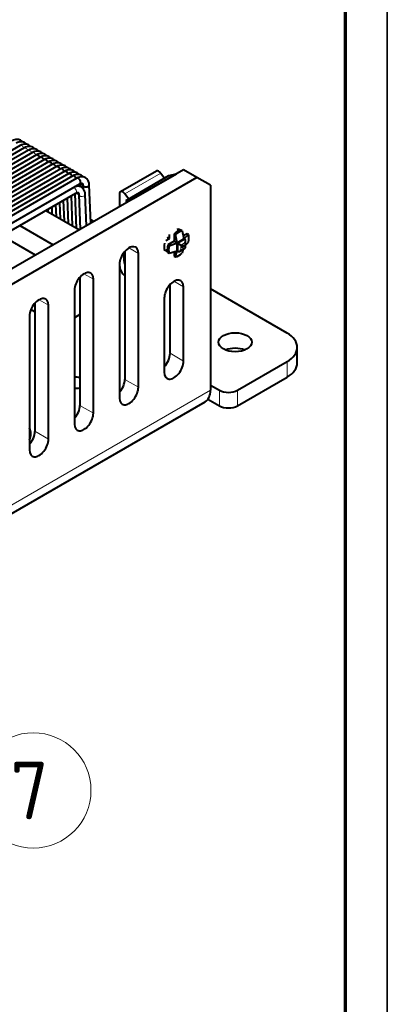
# Model space of a CAD drawing. Header units: millimetres. Extents: x 0 to 594, y -2 to 419.
# Tile 30 of 34: x 554 to 594, y 170 to 279. Entities that reach past the tile are written whole.
import ezdxf
from ezdxf.enums import TextEntityAlignment as Align

# ---------------------------------------------------------------- set-up
doc = ezdxf.new("R2010")
doc.units = ezdxf.units.MM
for name, color, linetype in [('_Translation', 7, 'Continuous'), ('CB000601.00.00', 7, 'Continuous'), ('CB000601.00_', 7, 'Continuous'), ('Default', 7, 'Continuous'), ('FS000018', 7, 'Continuous'), ('ME001043.02_REV.', 7, 'Continuous'), ('Predefinito', 7, 'Continuous')]:
    doc.layers.add(name, color=color, linetype=linetype)
doc.styles.add('SEACAD_Solid_Edge_ISOI', font='seisoi.ttf')

# ---------------------------------------------------------------- blocks, each defined once
blk = doc.blocks.new('SEANNOT_GROUP')
at = {"layer": 'Default', "linetype": 'Continuous', "lineweight": 18}
blk.add_hatch(color=7, dxfattribs=at).paths.add_polyline_path([(535.54, 214.85), (530.31, 218.59), (534.05, 213.35)])
at = {"layer": 'Default', "color": 7, "linetype": 'Continuous', "lineweight": 18}
blk.add_lwpolyline([(550.54, 198.36), (530.31, 218.59)], dxfattribs=at)
blk.add_circle((555.03, 193.87), 6.35, dxfattribs=at)
at = {"layer": 'Default', "color": 7, "linetype": 'Continuous', "lineweight": 5, "style": 'SEACAD_Solid_Edge_ISOI'}
blk.add_text('7', height=6.35, dxfattribs=at).set_placement((552.5, 197.05), align=Align.TOP_LEFT)
blk = doc.blocks.new('SE1')
at = {"layer": 'CB000601.00.00', "color": 7, "linetype": 'Continuous', "lineweight": 40}
for p, q in [((526.47, 240.46), (559.71, 259.66)), ((559.19, 259.35), (559.32, 256.08)), ((559.61, 259.6), (559.76, 255.82)), ((560.05, 259.49), (560.2, 255.69)), ((560.89, 256.08), (560.75, 259.52)), ((557.06, 258.12), (557.09, 257.36)), ((557.48, 258.37), (557.54, 257.1)), ((557.91, 258.61), (557.98, 256.85)), ((558.33, 258.86), (558.43, 256.59)), ((558.76, 259.1), (558.87, 256.33)), ((556.63, 257.88), (556.64, 257.62)), ((555.28, 252.84), (551.6, 254.97)), ((555.21, 246.59), (554.77, 246.85)), ((560.16, 246.28), (559.57, 245.93))]:
    blk.add_line(p, q, dxfattribs=at)
at = {"layer": 'CB000601.00.00', "color": 7, "linetype": 'Continuous', "lineweight": 13}
for centre, major_axis, ratio, start_param, end_param in [((559.54, 259.96), (0.175, -0.303), 0.57735, 0, 2.774337), ((559.95, 259.76), (0.35, 0.014), 0.602724, 3.750015, 5.022977), ((560.4, 259.51), (0.35, 0.014), 0.602724, 3.156199, 6.282844)]:
    blk.add_ellipse(centre, major_axis=major_axis, ratio=ratio, start_param=start_param, end_param=end_param, dxfattribs=at)
at = {"layer": 'CB000601.00.00', "color": 7, "linetype": 'Continuous', "lineweight": 40}
for points, knots in [([(560.75, 259.52), (560.74, 259.6), (560.73, 259.78), (560.62, 260.05), (560.4, 260.3), (560.11, 260.43), (559.82, 260.43), (559.64, 260.38), (559.57, 260.36)], [0, 0, 0, 0, 0.1080555, 0.2793179, 0.4401491, 0.6125032, 0.775942, 0.8886696, 0.8886696, 0.8886696, 0.8886696]), ([(560.08, 260.41), (560.04, 260.46), (559.98, 260.51), (559.91, 260.56), (559.89, 260.57)], [0.3505224, 0.3505224, 0.3505224, 0.3505224, 0.4401397, 0.4764552, 0.4764552, 0.4764552, 0.4764552]), ([(559.71, 259.66), (559.75, 259.67), (559.83, 259.72), (559.95, 259.73), (559.97, 259.72), (560.01, 259.69), (560.04, 259.58), (560.05, 259.51), (560.05, 259.49)], [0, 0, 0, 0, 0.112604, 0.306474, 0.518712, 0.759346, 0.952728, 1, 1, 1, 1])]:
    blk.add_open_spline(points, degree=3, knots=knots, dxfattribs=at)
at = {"layer": 'CB000601.00_', "color": 7, "linetype": 'Continuous', "lineweight": 40}
for p, q in [((553.6, 264.91), (520.35, 245.71)), ((554.04, 264.65), (520.8, 245.46)), ((554.49, 264.39), (521.24, 245.2)), ((554.93, 264.14), (521.69, 244.94)), ((555.38, 263.88), (522.13, 244.68)), ((555.82, 263.62), (522.58, 244.43)), ((556.27, 263.36), (523.02, 244.17)), ((556.71, 263.11), (523.47, 243.91)), ((557.16, 262.85), (523.91, 243.65)), ((557.6, 262.59), (524.36, 243.4)), ((558.05, 262.33), (524.8, 243.14)), ((558.5, 262.08), (525.25, 242.88)), ((558.94, 261.82), (525.7, 242.63)), ((559.39, 261.56), (526.14, 242.37)), ((559.84, 261.31), (526.59, 242.11)), ((526.92, 241.5), (560.17, 260.69)), ((560.06, 260.63), (560.06, 260.41)), ((560.5, 260.52), (560.51, 260.15)), ((561.36, 256.36), (561.19, 260.57)), ((556.42, 257.75), (560.1, 255.63)), ((553.54, 256.09), (557.22, 253.97))]:
    blk.add_line(p, q, dxfattribs=at)
at = {"layer": 'CB000601.00_', "color": 7, "linetype": 'Continuous', "lineweight": 13}
for centre in [(553.76, 264.6), (554.2, 264.34), (554.65, 264.08), (555.1, 263.83)]:
    blk.add_ellipse(centre, major_axis=(0.175, -0.303), ratio=0.577277, start_param=1.290586, end_param=3.076629, dxfattribs=at)
at = {"layer": 'CB000601.00_', "color": 7, "linetype": 'Continuous', "lineweight": 40}
for centre, major_axis, ratio, start_param, end_param in [((555.54, 263.57), (0.175, -0.303), 0.577277, 1.290586, 3.076629), ((555.99, 263.31), (0.175, -0.303), 0.577277, 1.290586, 3.076629), ((556.43, 263.05), (0.175, -0.303), 0.577277, 1.290586, 3.076629), ((556.88, 262.8), (0.175, -0.303), 0.577277, 1.290586, 3.076629), ((557.32, 262.54), (0.175, -0.303), 0.577277, 1.290586, 3.076629), ((557.77, 262.28), (0.175, -0.303), 0.577277, 1.290586, 3.076629), ((558.21, 262.03), (0.175, -0.303), 0.577277, 1.290586, 3.076629), ((558.66, 261.77), (0.175, -0.303), 0.577277, 1.290586, 3.076629), ((559.1, 261.51), (0.175, -0.303), 0.577277, 1.290586, 3.076629), ((559.55, 261.25), (0.175, -0.303), 0.577277, 1.288435, 3.076629), ((559.99, 261), (-0.175, 0.303), 0.577277, 3.142369, 6.19072), ((560.4, 260.81), (0.35, 0.014), 0.602724, 3.813762, 5.023099), ((560.84, 260.56), (0.35, 0.014), 0.602724, 3.235239, 6.283949)]:
    blk.add_ellipse(centre, major_axis=major_axis, ratio=ratio, start_param=start_param, end_param=end_param, dxfattribs=at)
for points, knots in [([(553.85, 265.3), (553.81, 265.34), (553.72, 265.44), (553.52, 265.55), (553.27, 265.59), (552.98, 265.55), (552.81, 265.47), (552.7, 265.42)], [0.3334911, 0.3334911, 0.3334911, 0.3334911, 0.4317154, 0.5696416, 0.7138394, 0.8591266, 1, 1, 1, 1]), ([(554.3, 265.04), (554.26, 265.09), (554.16, 265.18), (553.96, 265.29), (553.71, 265.33), (553.42, 265.29), (553.25, 265.21), (553.15, 265.16)], [0.3334543, 0.3334543, 0.3334543, 0.3334543, 0.4317155, 0.5696416, 0.7138393, 0.8591264, 1, 1, 1, 1]), ([(554.74, 264.78), (554.71, 264.83), (554.61, 264.93), (554.41, 265.03), (554.16, 265.07), (553.87, 265.04), (553.7, 264.96), (553.6, 264.91)], [0.3334176, 0.3334176, 0.3334176, 0.3334176, 0.4317156, 0.5696416, 0.7138392, 0.8591263, 1, 1, 1, 1]), ([(555.19, 264.53), (555.15, 264.57), (555.05, 264.67), (554.86, 264.77), (554.6, 264.82), (554.32, 264.78), (554.14, 264.7), (554.04, 264.65)], [0.3333808, 0.3333808, 0.3333808, 0.3333808, 0.4317157, 0.5696416, 0.713839, 0.8591261, 1, 1, 1, 1]), ([(555.63, 264.27), (555.6, 264.32), (555.5, 264.41), (555.3, 264.52), (555.05, 264.56), (554.76, 264.52), (554.59, 264.44), (554.49, 264.39)], [0.3333441, 0.3333441, 0.3333441, 0.3333441, 0.4317158, 0.5696416, 0.7138389, 0.8591259, 1, 1, 1, 1]), ([(556.08, 264.01), (556.04, 264.06), (555.94, 264.16), (555.75, 264.26), (555.49, 264.3), (555.21, 264.26), (555.03, 264.18), (554.93, 264.14)], [0.3333073, 0.3333073, 0.3333073, 0.3333073, 0.4317158, 0.5696416, 0.7138388, 0.8591257, 1, 1, 1, 1]), ([(556.52, 263.76), (556.49, 263.8), (556.39, 263.9), (556.19, 264), (555.94, 264.05), (555.65, 264.01), (555.48, 263.93), (555.38, 263.88)], [0.3332706, 0.3332706, 0.3332706, 0.3332706, 0.4317159, 0.5696416, 0.7138387, 0.8591255, 1, 1, 1, 1]), ([(556.97, 263.5), (556.93, 263.54), (556.83, 263.64), (556.64, 263.75), (556.38, 263.79), (556.1, 263.75), (555.92, 263.67), (555.82, 263.62)], [0.3332338, 0.3332338, 0.3332338, 0.3332338, 0.431716, 0.5696416, 0.7138385, 0.8591253, 1, 1, 1, 1]), ([(557.42, 263.24), (557.38, 263.29), (557.28, 263.38), (557.08, 263.49), (556.83, 263.53), (556.54, 263.49), (556.37, 263.41), (556.27, 263.36)], [0.3331971, 0.3331971, 0.3331971, 0.3331971, 0.4317161, 0.5696416, 0.7138384, 0.8591251, 1, 1, 1, 1]), ([(557.86, 262.98), (557.82, 263.03), (557.72, 263.13), (557.53, 263.23), (557.27, 263.27), (556.99, 263.24), (556.81, 263.15), (556.71, 263.11)], [0.3331604, 0.3331604, 0.3331604, 0.3331604, 0.4317162, 0.5696416, 0.7138383, 0.8591249, 1, 1, 1, 1]), ([(558.31, 262.73), (558.27, 262.77), (558.17, 262.87), (557.97, 262.97), (557.72, 263.02), (557.43, 262.98), (557.26, 262.9), (557.16, 262.85)], [0.3331236, 0.3331236, 0.3331236, 0.3331236, 0.4317162, 0.5696416, 0.7138382, 0.8591247, 1, 1, 1, 1]), ([(558.75, 262.47), (558.71, 262.52), (558.62, 262.61), (558.42, 262.72), (558.16, 262.76), (557.88, 262.72), (557.7, 262.64), (557.6, 262.59)], [0.3330869, 0.3330869, 0.3330869, 0.3330869, 0.4317163, 0.5696416, 0.713838, 0.8591245, 1, 1, 1, 1]), ([(559.2, 262.21), (559.16, 262.26), (559.06, 262.35), (558.86, 262.46), (558.61, 262.5), (558.32, 262.46), (558.15, 262.38), (558.05, 262.33)], [0.3330501, 0.3330501, 0.3330501, 0.3330501, 0.4317164, 0.5696416, 0.7138379, 0.8591244, 1, 1, 1, 1]), ([(559.64, 261.96), (559.61, 262), (559.51, 262.1), (559.31, 262.2), (559.06, 262.25), (558.77, 262.21), (558.6, 262.13), (558.5, 262.08)], [0.3330134, 0.3330134, 0.3330134, 0.3330134, 0.4317165, 0.5696416, 0.7138378, 0.8591242, 1, 1, 1, 1]), ([(560.09, 261.7), (560.05, 261.74), (559.95, 261.84), (559.76, 261.95), (559.5, 261.99), (559.22, 261.95), (559.04, 261.87), (558.94, 261.82)], [0.3329767, 0.3329767, 0.3329767, 0.3329767, 0.4317166, 0.5696417, 0.7138377, 0.859124, 1, 1, 1, 1]), ([(560.53, 261.44), (560.5, 261.49), (560.4, 261.58), (560.2, 261.69), (559.95, 261.73), (559.66, 261.69), (559.49, 261.61), (559.39, 261.56)], [0.3329566, 0.3329566, 0.3329566, 0.3329566, 0.4317167, 0.5696417, 0.7138375, 0.8591238, 1, 1, 1, 1]), ([(561.19, 260.57), (561.18, 260.71), (561.15, 260.91), (561.01, 261.15), (560.86, 261.32), (560.65, 261.43), (560.39, 261.47), (560.11, 261.44), (559.94, 261.36), (559.84, 261.31)], [0, 0, 0, 0, 0.188937, 0.304174, 0.432057, 0.570074, 0.714183, 0.859263, 1, 1, 1, 1]), ([(560.17, 260.69), (560.22, 260.72), (560.32, 260.77), (560.42, 260.77), (560.48, 260.71), (560.49, 260.6), (560.5, 260.52)], [0, 0, 0, 0, 0.20029, 0.438556, 0.708741, 1, 1, 1, 1])]:
    blk.add_open_spline(points, degree=3, knots=knots, dxfattribs=at)
at = {"layer": 'FS000018', "color": 7, "linetype": 'Continuous', "lineweight": 40}
for p, q in [((568.59, 262.1), (564.63, 259.81)), ((565.26, 258.87), (569.96, 261.59)), ((566.07, 259.09), (570.78, 261.8)), ((569.06, 261.88), (569.48, 261.31)), ((569.96, 261.59), (570.78, 261.8)), ((570.78, 261.8), (570.78, 261.8)), ((564.52, 259.57), (564.52, 258.18)), ((565.52, 259.03), (565.1, 259.6)), ((566.07, 259.09), (565.26, 258.87)), ((565.26, 258.87), (565.26, 258.61)), ((566.08, 259.08), (566.07, 259.09)), ((570.02, 254.67), (570.03, 255.12)), ((570.54, 255.19), (570.52, 254.38)), ((570.69, 255.1), (570.54, 255.19)), ((570.85, 254.19), (570.69, 255.1)), ((570.91, 255.8), (570.98, 255.49)), ((571.41, 255.52), (571.26, 255.6)), ((571.41, 255.52), (571.61, 254.63)), ((571.97, 255.19), (571.54, 254.96)), ((571.61, 254.63), (572.12, 255.11)), ((572.12, 255.11), (571.97, 255.19)), ((569.63, 254.43), (570.02, 254.67)), ((569.77, 254.73), (569.86, 254.76)), ((569.8, 254.79), (569.86, 254.76)), ((570.52, 254.38), (569.83, 253.96)), ((569.83, 253.96), (569.98, 253.87)), ((569.86, 254.76), (569.84, 254.85)), ((569.86, 254.76), (570.03, 254.86)), ((569.86, 254.76), (570.02, 254.67)), ((569.86, 254.56), (569.86, 254.76)), ((569.98, 253.87), (570.85, 254.19)), ((570.52, 254.38), (570.85, 254.19)), ((570.85, 254.19), (571.61, 254.63)), ((570.85, 254.19), (570.96, 254.12)), ((570.85, 253.3), (570.85, 254.19)), ((570.96, 254.12), (571.26, 253.95)), ((571.73, 254.57), (571.61, 254.63)), ((571.79, 253.64), (571.79, 254.43)), ((571.79, 253.93), (572.12, 254.28)), ((565.01, 253.14), (565.01, 252.25)), ((569.79, 253.42), (569.48, 253.33)), ((569.83, 253.13), (569.98, 253.04)), ((569.98, 253.04), (570.85, 253.3)), ((570.52, 253.21), (570.54, 252.71)), ((570.54, 252.71), (570.69, 252.63)), ((570.69, 252.63), (570.85, 253.3)), ((570.85, 253.3), (570.96, 253.24)), ((571.11, 253.25), (571.79, 253.64)), ((571.54, 253.5), (571.41, 253.04)), ((571.73, 253.68), (571.79, 253.64)), ((564.52, 251.98), (564.52, 251.68))]:
    blk.add_line(p, q, dxfattribs=at)
at = {"layer": 'FS000018', "color": 7, "linetype": 'Continuous', "lineweight": 13}
for p, q in [((569.06, 261.88), (565.1, 259.6)), ((571.73, 254.57), (570.96, 254.12)), ((570.96, 254.12), (570.96, 253.24)), ((571.26, 253.95), (571.73, 254.22)), ((571.26, 253.95), (571.26, 253.41)), ((571.73, 253.68), (571.73, 254.22)), ((571.26, 253.41), (571.73, 253.68)), ((565.11, 252.31), (565.01, 252.25))]:
    blk.add_line(p, q, dxfattribs=at)
at = {"layer": 'FS000018', "color": 7, "linetype": 'Continuous', "lineweight": 40}
for centre, major_axis, ratio, start_param, end_param in [((568.85, 261.65), (0.262, -0.455), 0.57735, 1.771755, 3.141593), ((564.89, 259.36), (0.263, -0.455), 0.57735, 1.771755, 3.926991), ((570.9, 253.7), (1.07, 1.85), 0.57735, 0.545122, 1.025674), ((571.44, 253.39), (0.47, 2.14), 0.697902, 0.327863, 0.808415), ((571.04, 253.62), (0.72, 2.04), 0.410754, 5.180769, 5.661321), ((571.34, 254.36), (-1.62, -1.48), 0.697902, 5.47477, 5.955323), ((571.3, 254.39), (-1.07, -1.85), 0.57735, 5.257511, 5.738063), ((571.84, 254.08), (-1.62, -1.48), 0.697902, 5.47477, 5.955323), ((571.58, 254.31), (-0.148, -0.257), 0.57735, 1.570796, 3.141593), ((571.44, 254.31), (-1.41, -1.65), 0.410754, 0.621864, 1.102416), ((571.11, 253.49), (-0.148, -0.257), 0.57735, 0, 1.570796), ((565.22, 251.28), (0.49, -0.849), 0.57735, 3.926991, 5.343623), ((565.71, 251.85), (-0.495, 0.858), 0.57735, 0.785398, 1.330438)]:
    blk.add_ellipse(centre, major_axis=major_axis, ratio=ratio, start_param=start_param, end_param=end_param, dxfattribs=at)
blk.add_ellipse((571.49, 253.82), major_axis=(0.076, 0.131), ratio=0.57735, dxfattribs=at)
at = {"layer": 'ME001043.02_REV.', "color": 7, "linetype": 'Continuous', "lineweight": 40}
for p, q in [((571.56, 262.24), (372.63, 147.39)), ((573.04, 261.39), (374.11, 146.54)), ((573.04, 261.39), (571.56, 262.24)), ((574.53, 260.53), (573.04, 261.39)), ((574.53, 260.53), (574.53, 237.95)), ((561.68, 256.54), (561.35, 256.74)), ((565.11, 253.26), (565.11, 239.15)), ((566.6, 238.29), (566.6, 253.03)), ((564.52, 251.83), (564.52, 237.09)), ((560.16, 250.4), (560.16, 236.29)), ((561.65, 235.43), (561.65, 250.18)), ((570.08, 242.02), (570.08, 249.61)), ((559.57, 248.98), (559.57, 234.23)), ((571.57, 241.16), (571.57, 249.33)), ((582.97, 244.25), (574.53, 249.13)), ((555.21, 247.55), (555.21, 233.43)), ((556.7, 232.57), (556.7, 247.32)), ((569.44, 248.11), (569.44, 239.93)), ((554.62, 246.12), (554.62, 231.37)), ((584.09, 240.97), (584.09, 242.68)), ((577.5, 237.95), (582.97, 241.11)), ((577.5, 236.24), (582.97, 239.4)), ((574.53, 238.52), (575.52, 237.95)), ((372.05, 120.11), (573.95, 236.67)), ((574.26, 236.96), (575.52, 236.24))]:
    blk.add_line(p, q, dxfattribs=at)
at = {"layer": 'ME001043.02_REV.', "color": 7, "linetype": 'Continuous', "lineweight": 13}
for p, q in [((565.56, 253.63), (566.6, 253.03)), ((560.61, 250.78), (561.65, 250.18)), ((570.51, 249.95), (571.57, 249.33)), ((555.66, 247.92), (556.7, 247.32)), ((571.57, 241.16), (570.08, 242.02)), ((582.97, 239.4), (582.97, 241.11)), ((565.11, 239.15), (566.6, 238.29)), ((574.53, 237.95), (372.63, 121.39)), ((575.52, 236.24), (575.52, 237.95)), ((577.5, 236.24), (577.5, 237.95)), ((560.16, 236.29), (561.65, 235.43)), ((555.21, 233.43), (556.7, 232.57))]:
    blk.add_line(p, q, dxfattribs=at)
at = {"layer": 'ME001043.02_REV.', "color": 7, "linetype": 'Continuous', "lineweight": 40}
for centre, major_axis, start_param, end_param in [((570.5, 254.39), (-0.7, -1.21), 3.11814, 3.465797), ((565.56, 252.43), (-0.74, -1.27), 2.356194, 5.497787), ((570.5, 254.39), (-0.7, -1.21), 5.958981, 6.283185), ((570.5, 254.39), (-0.7, -1.21), 0, 0.023452), ((560.61, 249.58), (-0.74, -1.27), 2.356194, 5.497787), ((570.51, 248.72), (-0.75, -1.3), 2.356194, 5.497787), ((555.66, 246.72), (-0.74, -1.27), 2.356194, 5.497787), ((580.24, 242.68), (-3.85, 0), 2.356194, 3.926991), ((569.02, 241.4), (0.75, 1.3), 4.333438, 5.497787), ((577.25, 241.52), (-1.82, 0), 4.095864, 5.328914), ((570.51, 240.55), (0.75, 1.3), 2.356194, 5.497787), ((580.24, 240.97), (-3.85, 0), 2.356194, 3.141593), ((559.78, 238.78), (-1.05, 0), 4.345427, 4.920799), ((564.07, 238.55), (0.73, 1.27), 4.369902, 5.497787), ((559.78, 238.78), (-1.05, 0), 1.362386, 1.937758), ((565.56, 237.69), (0.73, 1.27), 2.356194, 5.497787), ((572.55, 239.1), (-1.4, 2.42), 3.141593, 3.926991), ((576.51, 238.52), (-1.4, 0), 0.785398, 2.356194), ((559.12, 235.69), (0.74, 1.27), 4.369902, 5.497787), ((560.61, 234.83), (0.73, 1.27), 2.356194, 5.497787), ((576.51, 236.81), (-1.4, 0), 0.785398, 2.356194), ((550.03, 233.15), (4.73, 0), 0, 0.241129), ((554.17, 232.83), (0.74, 1.27), 4.369902, 5.497787), ((550.03, 233.15), (4.73, 0), 6.042057, 6.283185), ((555.66, 231.97), (0.74, 1.27), 2.356194, 5.497787)]:
    blk.add_ellipse(centre, major_axis=major_axis, ratio=0.57735, start_param=start_param, end_param=end_param, dxfattribs=at)
blk.add_ellipse((577.25, 243.24), major_axis=(1.82, 0), ratio=0.57735, dxfattribs=at)

msp = doc.modelspace()

# ---------------------------------------------------------------- linework, layer by layer
at = {"layer": '_Translation', "color": 7, "linetype": 'Continuous', "lineweight": 70}
msp.add_line((589.3638, 414.7161), (589.3638, 4.4596), dxfattribs=at)
at = {"layer": 'Predefinito', "color": 7, "linetype": 'Continuous', "lineweight": 35}
msp.add_line((593.9933, 419.2947), (593.9933, -0.0017), dxfattribs=at)

# ---------------------------------------------------------------- block references
at = {"layer": 'Default'}
for name in ['SE1', 'SEANNOT_GROUP']:
    msp.add_blockref(name, (0, 0), dxfattribs=at)

doc.saveas('drawing.dxf')
